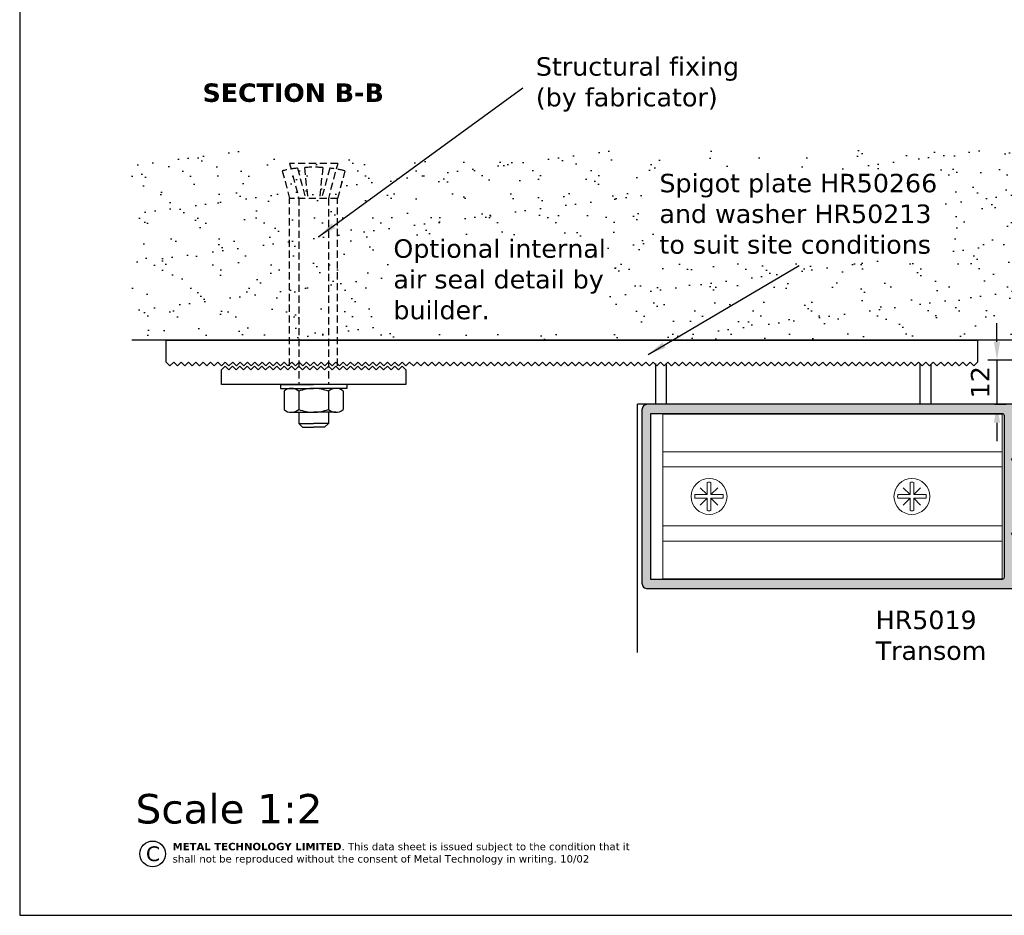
# Model space of a CAD drawing. Header units: millimetres. Extents: x 186 to 3172, y 505 to 3362.
# Tile 1 of 15: x 2752 to 3019, y 2768 to 3011. Entities that reach past the tile are written whole.
import ezdxf

# ---------------------------------------------------------------- set-up
doc = ezdxf.new("R2010")
doc.units = ezdxf.units.MM
doc.linetypes.add('CONTINU', pattern=[0])
doc.linetypes.add('DASHED', pattern=[5.861842, 3.907895, -1.953947])
for name, color, linetype in [('1', 7, 'Continuous'), ('Alu Section', 7, 'Continuous'), ('DIMS', 7, 'Continuous'), ('Sealants', 6, 'Continuous'), ('Sheet', 7, 'Continuous'), ('TEXT', 7, 'Continuous')]:
    doc.layers.add(name, color=color, linetype=linetype)
doc.layers.add('BORDER', color=7, linetype='Continuous', plot=False)
doc.styles.get("Standard").update_dxf_attribs({"font": 'verdana.ttf'})
doc.dimstyles.new('New Style2', dxfattribs={"dimtxt": 5, "dimasz": 5, "dimexe": 2.5, "dimexo": 4, "dimgap": 2, "dimtad": 1, "dimtxsty": 'Standard', "dimcen": 5, "dimadec": 0, "dimazin": 0, "dimtfac": 1, "dimtmove": 0, "dimatfit": 3, "dimfxl": 0, "dimarcsym": 0})

# ---------------------------------------------------------------- blocks, each defined once
blk = doc.blocks.new('A$C1B905E72')
blk.add_circle((6.97, 6.97), 6.97)
at = {"insert": (3.32, 11.03), "char_height": 8, "width": 248.5165, "attachment_point": 1}
blk.add_mtext('{\\fVerdana|b0|i0|c0|p34;C}', dxfattribs=at)
blk = doc.blocks.new('A$C4B981FB7')
blk.add_blockref('A$C1B905E72', (0, 0))
blk = doc.blocks.new('*D43')
at = {"color": 0, "lineweight": -2, "transparency": 16777216}
for p, q in [((3016.82, 2923.45), (3016.82, 2928.45)), ((3027.54, 2918.45), (3014.32, 2918.45)), ((3016.82, 2918.45), (3016.82, 2906.47)), ((3016.26, 2906.47), (3019.32, 2906.47)), ((3016.82, 2901.47), (3016.82, 2896.47))]:
    blk.add_line(p, q, dxfattribs=at)
at = {"color": 0, "transparency": 16777216}
for points in [[(3015.98, 2923.45), (3017.65, 2923.45), (3016.82, 2918.45)], [(3015.98, 2901.47), (3017.65, 2901.47), (3016.82, 2906.47)]]:
    blk.add_solid(points, dxfattribs=at)
at = {"layer": 'Defpoints', "color": 0, "transparency": 16777216}
for p in [(3031.54, 2918.45), (3012.26, 2906.47), (3016.82, 2906.47)]:
    blk.add_point(p, dxfattribs=at)
at = {"color": 0, "transparency": 16777216, "insert": (3012.26, 2912.46), "char_height": 5, "attachment_point": 5, "rotation": 90, "bg_fill": 3, "box_fill_scale": 1.1, "bg_fill_color": 256, "bg_fill_true_color": 13158600, "bg_fill_transparency": 2326300}
blk.add_mtext('12', dxfattribs=at)
blk = doc.blocks.new('A$C308C2F39')
at = {"layer": 'Alu Section'}
h = blk.add_hatch(color=256, dxfattribs=at)
h.paths.add_polyline_path([(50, 123.5, 0.414214), (48.5, 125), (1.5, 125, 0.414214), (0, 123.5), (0, 20), (4.2, 20, 0.414214), (4.7, 20.5), (4.7, 21.3), (3.75, 21.3), (3.75, 23.27, -0.287595), (8.85, 23.27), (8.85, 21.3), (7.9, 21.3), (7.9, 20.5, 0.414214), (8.4, 20), (10.34, 20), (10.34, 24.3), (14.42, 24.3), (14.92, 24.8), (15.42, 24.3), (20.75, 24.3, -0.414214), (22, 23.05), (22, 22.26, -0.267949), (21.37, 21.18), (20.12, 20.46, 0.267949), (19.5, 19.38), (19.5, 0), (20.5, 0), (20.5, 1.38), (23.25, 2.38), (23.25, 3.03), (22.65, 3.38), (23.25, 3.73), (23.25, 4.62), (22.65, 4.97), (23.25, 5.32), (23.25, 6.21), (22.65, 6.56), (23.25, 6.91), (23.25, 7.8), (22.65, 8.15), (23.25, 8.5), (23.25, 9.39), (22.65, 9.74), (23.25, 10.09), (23.25, 10.98), (22.65, 11.33), (23.25, 11.68), (23.25, 12.57), (22.65, 12.92), (23.25, 13.27), (23.25, 14.16), (22.65, 14.51), (23.25, 14.86, -0.969494), (26.75, 14.75), (26.75, 14.06), (27.35, 13.71), (26.75, 13.36), (26.75, 12.47), (27.35, 12.12), (26.75, 11.77), (26.75, 10.88), (27.35, 10.53), (26.75, 10.18), (26.75, 9.29), (27.35, 8.94), (26.75, 8.59), (26.75, 7.7), (27.35, 7.35), (26.75, 7), (26.75, 6.11), (27.35, 5.76), (26.75, 5.41), (26.75, 4.52), (27.35, 4.17), (26.75, 3.82), (26.75, 2.93), (27.35, 2.58), (27.35, 2.16), (29.5, 1.38), (29.5, 0), (30.5, 0), (30.5, 19.38, 0.267949), (29.87, 20.46), (28.62, 21.18, -0.267949), (28, 22.26), (28, 23.05, -0.414214), (29.25, 24.3), (34.58, 24.3), (35.08, 24.8), (35.58, 24.3), (39.66, 24.3), (39.66, 20), (41.6, 20, 0.414214), (42.1, 20.5), (42.1, 21.3), (41.15, 21.3), (41.15, 23.27, -0.287595), (46.25, 23.27), (46.25, 21.3), (45.3, 21.3), (45.3, 20.5, 0.414214), (45.8, 20), (50, 20)])
h.paths.add_polyline_path([(2.5, 122.6), (47.5, 122.6), (47.5, 27.3, -0.414214), (47, 26.8), (3, 26.8, -0.414214), (2.5, 27.3)], flags=16)
h.paths.add_polyline_path([(5.96, 79.71), (46.24, 79.71), (46.24, 70.05), (5.96, 70.05)], flags=8)
for points in [[(23.25, 4.62), (22.65, 4.97), (23.25, 5.32), (23.25, 6.21), (22.65, 6.56), (23.25, 6.91), (23.25, 7.8), (22.65, 8.15), (23.25, 8.5), (23.25, 9.39), (22.65, 9.74), (23.25, 10.09), (23.25, 10.98), (22.65, 11.33), (23.25, 11.68), (23.25, 12.57), (22.65, 12.92), (23.25, 13.27), (23.25, 14.16), (22.65, 14.51), (23.25, 14.86, -0.969494), (26.75, 14.75), (26.75, 14.06), (27.35, 13.71), (26.75, 13.36), (26.75, 12.47), (27.35, 12.12), (26.75, 11.77), (26.75, 10.88), (27.35, 10.53), (26.75, 10.18), (26.75, 9.29), (27.35, 8.94), (26.75, 8.59), (26.75, 7.7), (27.35, 7.35), (26.75, 7), (26.75, 6.11), (27.35, 5.76), (26.75, 5.41), (26.75, 4.52), (27.35, 4.17), (26.75, 3.82), (26.75, 2.93), (27.35, 2.58), (27.35, 2.16), (29.5, 1.38), (29.5, 0), (30.5, 0), (30.5, 19.38, 0.267949), (29.87, 20.46), (28.62, 21.18, -0.267949), (28, 22.26), (28, 23.05, -0.414214), (29.25, 24.3), (34.58, 24.3), (35.08, 24.8), (35.58, 24.3), (39.66, 24.3), (39.66, 20), (41.6, 20, 0.414214), (42.1, 20.5), (42.1, 21.3), (41.15, 21.3), (41.15, 23.27, -0.287595), (46.25, 23.27), (46.25, 21.3), (45.3, 21.3), (45.3, 20.5, 0.414214), (45.8, 20), (50, 20), (50, 123.5, 0.414214), (48.5, 125), (1.5, 125, 0.414214), (0, 123.5), (0, 20), (4.2, 20, 0.414214), (4.7, 20.5), (4.7, 21.3), (3.75, 21.3), (3.75, 23.27, -0.287595), (8.85, 23.27), (8.85, 21.3), (7.9, 21.3), (7.9, 20.5, 0.414214), (8.4, 20), (10.34, 20), (10.34, 24.3), (14.42, 24.3), (14.92, 24.8), (15.42, 24.3), (20.75, 24.3, -0.414214), (22, 23.05), (22, 22.26, -0.267949), (21.37, 21.18), (20.12, 20.46, 0.267949), (19.5, 19.38), (19.5, 0), (20.5, 0), (20.5, 1.38), (23.25, 2.38), (23.25, 3.03), (22.65, 3.38), (23.25, 3.73)], [(47, 26.8), (3, 26.8, -0.414214), (2.5, 27.3), (2.5, 122.6), (47.5, 122.6), (47.5, 27.3, -0.414214)]]:
    blk.add_lwpolyline(points, format="xyb", close=True, dxfattribs=at)
blk = doc.blocks.new('HR5018')
blk.add_blockref('A$C308C2F39', (8311.57, 554.43))

msp = doc.modelspace()

# ---------------------------------------------------------------- linework, layer by layer
for p, q in [((3117.992, 2923.88), (2782.197, 2923.88)), ((2791.548, 2917.872), (2791.548, 2923.88)), ((2952.49, 2923.921), (2952.49, 2923.921)), ((2792.54, 2916.88), (2791.548, 2917.872)), ((2793.54, 2917.88), (2792.54, 2916.88)), ((2794.54, 2916.88), (2793.54, 2917.88)), ((2795.54, 2917.88), (2794.54, 2916.88)), ((2796.54, 2916.88), (2795.54, 2917.88)), ((2797.54, 2917.88), (2796.54, 2916.88)), ((2798.54, 2916.88), (2797.54, 2917.88)), ((2799.54, 2917.88), (2798.54, 2916.88)), ((2800.54, 2916.88), (2799.54, 2917.88)), ((2801.54, 2917.88), (2800.54, 2916.88)), ((2802.54, 2916.88), (2801.54, 2917.88)), ((2803.54, 2917.88), (2802.54, 2916.88)), ((2804.54, 2916.88), (2803.54, 2917.88)), ((2805.54, 2917.88), (2804.54, 2916.88)), ((2806.54, 2916.88), (2805.54, 2917.88)), ((2806.487, 2915.797), (2807.487, 2916.797)), ((2807.54, 2917.88), (2806.54, 2916.88)), ((2807.487, 2916.797), (2808.487, 2915.797)), ((2808.54, 2916.88), (2807.54, 2917.88)), ((2808.487, 2915.797), (2809.487, 2916.797)), ((2809.54, 2917.88), (2808.54, 2916.88)), ((2809.487, 2916.797), (2810.487, 2915.797)), ((2810.54, 2916.88), (2809.54, 2917.88)), ((2810.487, 2915.797), (2811.487, 2916.797)), ((2811.54, 2917.88), (2810.54, 2916.88)), ((2811.487, 2916.797), (2812.487, 2915.797)), ((2812.54, 2916.88), (2811.54, 2917.88)), ((2812.487, 2915.797), (2813.487, 2916.797)), ((2813.54, 2917.88), (2812.54, 2916.88)), ((2813.487, 2916.797), (2814.487, 2915.797)), ((2814.54, 2916.88), (2813.54, 2917.88)), ((2814.487, 2915.797), (2815.487, 2916.797)), ((2815.54, 2917.88), (2814.54, 2916.88)), ((2815.487, 2916.797), (2816.487, 2915.797)), ((2816.54, 2916.88), (2815.54, 2917.88)), ((2816.487, 2915.797), (2817.487, 2916.797)), ((2817.54, 2917.88), (2816.54, 2916.88)), ((2817.487, 2916.797), (2818.487, 2915.797)), ((2818.54, 2916.88), (2817.54, 2917.88)), ((2818.487, 2915.797), (2819.487, 2916.797)), ((2819.54, 2917.88), (2818.54, 2916.88)), ((2819.487, 2916.797), (2820.487, 2915.797)), ((2820.54, 2916.88), (2819.54, 2917.88)), ((2820.487, 2915.797), (2821.487, 2916.797)), ((2821.54, 2917.88), (2820.54, 2916.88)), ((2821.487, 2916.797), (2822.487, 2915.797)), ((2822.54, 2916.88), (2821.54, 2917.88)), ((2822.487, 2915.797), (2823.487, 2916.797)), ((2823.54, 2917.88), (2822.54, 2916.88)), ((2823.487, 2916.797), (2824.487, 2915.797)), ((2824.54, 2916.88), (2823.54, 2917.88)), ((2824.487, 2915.797), (2825.487, 2916.797)), ((2825.54, 2917.88), (2824.54, 2916.88)), ((2825.487, 2916.797), (2826.487, 2915.797)), ((2826.54, 2916.88), (2825.54, 2917.88)), ((2826.487, 2915.797), (2827.487, 2916.797)), ((2827.54, 2917.88), (2826.54, 2916.88)), ((2827.487, 2916.797), (2828.487, 2915.797)), ((2828.54, 2916.88), (2827.54, 2917.88)), ((2828.487, 2915.797), (2829.487, 2916.797)), ((2829.54, 2917.88), (2828.54, 2916.88)), ((2829.487, 2916.797), (2830.487, 2915.797)), ((2830.54, 2916.88), (2829.54, 2917.88)), ((2830.487, 2915.797), (2831.487, 2916.797)), ((2831.54, 2917.88), (2830.54, 2916.88)), ((2831.487, 2916.797), (2832.487, 2915.797)), ((2832.54, 2916.88), (2831.54, 2917.88)), ((2832.487, 2915.797), (2833.487, 2916.797)), ((2833.54, 2917.88), (2832.54, 2916.88)), ((2833.487, 2916.797), (2834.487, 2915.797)), ((2834.54, 2916.88), (2833.54, 2917.88)), ((2834.487, 2915.797), (2835.487, 2916.797)), ((2835.54, 2917.88), (2834.54, 2916.88)), ((2835.487, 2916.797), (2836.487, 2915.797)), ((2836.54, 2916.88), (2835.54, 2917.88)), ((2836.487, 2915.797), (2837.487, 2916.797)), ((2837.54, 2917.88), (2836.54, 2916.88)), ((2837.487, 2916.797), (2838.487, 2915.797)), ((2838.54, 2916.88), (2837.54, 2917.88)), ((2838.487, 2915.797), (2839.487, 2916.797)), ((2839.54, 2917.88), (2838.54, 2916.88)), ((2839.487, 2916.797), (2840.487, 2915.797)), ((2840.54, 2916.88), (2839.54, 2917.88)), ((2840.487, 2915.797), (2841.487, 2916.797)), ((2841.54, 2917.88), (2840.54, 2916.88)), ((2841.487, 2916.797), (2842.487, 2915.797)), ((2842.54, 2916.88), (2841.54, 2917.88)), ((2842.487, 2915.797), (2843.487, 2916.797)), ((2843.54, 2917.88), (2842.54, 2916.88)), ((2843.487, 2916.797), (2844.487, 2915.797)), ((2844.54, 2916.88), (2843.54, 2917.88)), ((2844.487, 2915.797), (2845.487, 2916.797)), ((2845.54, 2917.88), (2844.54, 2916.88)), ((2845.487, 2916.797), (2846.487, 2915.797)), ((2846.54, 2916.88), (2845.54, 2917.88)), ((2846.487, 2915.797), (2847.487, 2916.797)), ((2847.54, 2917.88), (2846.54, 2916.88)), ((2847.487, 2916.797), (2848.487, 2915.797)), ((2848.54, 2916.88), (2847.54, 2917.88)), ((2848.487, 2915.797), (2849.487, 2916.797)), ((2849.54, 2917.88), (2848.54, 2916.88)), ((2849.487, 2916.797), (2850.487, 2915.797)), ((2850.54, 2916.88), (2849.54, 2917.88)), ((2850.487, 2915.797), (2851.487, 2916.797)), ((2851.54, 2917.88), (2850.54, 2916.88)), ((2851.487, 2916.797), (2852.487, 2915.797)), ((2852.54, 2916.88), (2851.54, 2917.88)), ((2852.487, 2915.797), (2853.487, 2916.797)), ((2853.54, 2917.88), (2852.54, 2916.88)), ((2853.487, 2916.797), (2854.487, 2915.797)), ((2854.54, 2916.88), (2853.54, 2917.88)), ((2854.487, 2915.797), (2855.487, 2916.797)), ((2855.54, 2917.88), (2854.54, 2916.88)), ((2855.487, 2916.797), (2856.487, 2915.797)), ((2856.54, 2916.88), (2855.54, 2917.88)), ((2857.54, 2917.88), (2856.54, 2916.88)), ((2858.54, 2916.88), (2857.54, 2917.88)), ((2859.54, 2917.88), (2858.54, 2916.88)), ((2860.54, 2916.88), (2859.54, 2917.88)), ((2861.54, 2917.88), (2860.54, 2916.88)), ((2862.54, 2916.88), (2861.54, 2917.88)), ((2863.54, 2917.88), (2862.54, 2916.88)), ((2864.54, 2916.88), (2863.54, 2917.88)), ((2865.54, 2917.88), (2864.54, 2916.88)), ((2865.54, 2917.88), (2864.54, 2916.88)), ((2866.54, 2916.88), (2865.54, 2917.88)), ((2866.54, 2916.88), (2865.54, 2917.88)), ((2867.541, 2917.882), (2866.54, 2916.88)), ((2867.54, 2917.88), (2866.54, 2916.88)), ((2868.54, 2916.88), (2867.54, 2917.88)), ((2868.543, 2916.88), (2867.541, 2917.882)), ((2869.54, 2917.88), (2868.54, 2916.88)), ((2870.54, 2916.88), (2869.54, 2917.88)), ((2871.54, 2917.88), (2870.54, 2916.88)), ((2872.54, 2916.88), (2871.54, 2917.88)), ((2873.54, 2917.88), (2872.54, 2916.88)), ((2874.543, 2916.88), (2873.543, 2917.88)), ((2875.543, 2917.88), (2874.543, 2916.88)), ((2876.543, 2916.88), (2875.543, 2917.88)), ((2877.543, 2917.88), (2876.543, 2916.88)), ((2878.543, 2916.88), (2877.543, 2917.88)), ((2879.543, 2917.88), (2878.543, 2916.88)), ((2880.543, 2916.88), (2879.543, 2917.88)), ((2881.543, 2917.88), (2880.543, 2916.88)), ((2882.543, 2916.88), (2881.543, 2917.88)), ((2883.543, 2917.88), (2882.543, 2916.88)), ((2884.543, 2916.88), (2883.543, 2917.88)), ((2885.543, 2917.88), (2884.543, 2916.88)), ((2886.543, 2916.88), (2885.543, 2917.88)), ((2887.543, 2917.88), (2886.543, 2916.88)), ((2888.543, 2916.88), (2887.543, 2917.88)), ((2889.543, 2917.88), (2888.543, 2916.88)), ((2890.543, 2916.88), (2889.543, 2917.88)), ((2891.543, 2917.88), (2890.543, 2916.88)), ((2892.543, 2916.88), (2891.543, 2917.88)), ((2893.543, 2917.88), (2892.543, 2916.88)), ((2894.543, 2916.88), (2893.543, 2917.88)), ((2895.543, 2917.88), (2894.543, 2916.88)), ((2896.543, 2916.88), (2895.543, 2917.88)), ((2897.543, 2917.88), (2896.543, 2916.88)), ((2898.543, 2916.88), (2897.543, 2917.88)), ((2899.543, 2917.88), (2898.543, 2916.88)), ((2900.543, 2916.88), (2899.543, 2917.88)), ((2901.543, 2917.88), (2900.543, 2916.88)), ((2901.543, 2917.88), (2900.543, 2916.88)), ((2902.543, 2916.88), (2901.543, 2917.88)), ((2903.544, 2917.882), (2902.543, 2916.88)), ((2904.545, 2916.88), (2903.544, 2917.882)), ((2905.545, 2917.88), (2904.545, 2916.88)), ((2906.545, 2916.88), (2905.545, 2917.88)), ((2907.545, 2917.88), (2906.545, 2916.88)), ((2908.545, 2916.88), (2907.545, 2917.88)), ((2909.545, 2917.88), (2908.545, 2916.88)), ((2910.545, 2916.88), (2909.545, 2917.88)), ((2911.545, 2917.88), (2910.545, 2916.88)), ((2912.545, 2916.88), (2911.545, 2917.88)), ((2913.545, 2917.88), (2912.545, 2916.88)), ((2914.545, 2916.88), (2913.545, 2917.88)), ((2915.545, 2917.88), (2914.545, 2916.88)), ((2916.545, 2916.88), (2915.545, 2917.88)), ((2917.545, 2917.88), (2916.545, 2916.88)), ((2918.545, 2916.88), (2917.545, 2917.88)), ((2919.545, 2917.88), (2918.545, 2916.88)), ((2920.545, 2916.88), (2919.545, 2917.88)), ((2921.545, 2917.88), (2920.545, 2916.88)), ((2922.545, 2916.88), (2921.545, 2917.88)), ((2923.545, 2917.88), (2922.545, 2916.88)), ((2924.545, 2916.88), (2923.545, 2917.88)), ((2925.545, 2917.88), (2924.545, 2916.88)), ((2926.545, 2916.88), (2925.545, 2917.88)), ((2927.545, 2917.88), (2926.545, 2916.88)), ((2928.545, 2916.88), (2927.545, 2917.88)), ((2929.545, 2917.88), (2928.545, 2916.88)), ((2930.545, 2916.88), (2929.545, 2917.88)), ((2931.545, 2917.88), (2930.545, 2916.88)), ((2932.545, 2916.88), (2931.545, 2917.88)), ((2933.545, 2917.88), (2932.545, 2916.88)), ((2934.545, 2916.88), (2933.545, 2917.88)), ((2935.545, 2917.88), (2934.545, 2916.88)), ((2936.545, 2916.88), (2935.545, 2917.88)), ((2937.545, 2917.88), (2936.545, 2916.88)), ((2937.545, 2917.88), (2936.545, 2916.88)), ((2938.545, 2916.88), (2937.545, 2917.88)), ((2939.547, 2917.882), (2938.545, 2916.88)), ((2940.548, 2916.88), (2939.547, 2917.882)), ((2941.548, 2917.88), (2940.548, 2916.88)), ((2942.548, 2916.88), (2941.548, 2917.88)), ((2943.548, 2917.88), (2942.548, 2916.88)), ((2944.548, 2916.88), (2943.548, 2917.88)), ((2945.548, 2917.88), (2944.548, 2916.88)), ((2946.548, 2916.88), (2945.548, 2917.88)), ((2947.548, 2917.88), (2946.548, 2916.88)), ((2948.548, 2916.88), (2947.548, 2917.88)), ((2949.548, 2917.88), (2948.548, 2916.88)), ((2950.548, 2916.88), (2949.548, 2917.88)), ((2951.548, 2917.88), (2950.548, 2916.88)), ((2952.548, 2916.88), (2951.548, 2917.88)), ((2953.548, 2917.88), (2952.548, 2916.88)), ((2954.548, 2916.88), (2953.548, 2917.88)), ((2955.548, 2917.88), (2954.548, 2916.88)), ((2956.548, 2916.88), (2955.548, 2917.88)), ((2957.548, 2917.88), (2956.548, 2916.88)), ((2958.548, 2916.88), (2957.548, 2917.88)), ((2959.548, 2917.88), (2958.548, 2916.88)), ((2960.548, 2916.88), (2959.548, 2917.88)), ((2961.548, 2917.88), (2960.548, 2916.88)), ((2962.548, 2916.88), (2961.548, 2917.88)), ((2963.548, 2917.88), (2962.548, 2916.88)), ((2964.548, 2916.88), (2963.548, 2917.88)), ((2965.548, 2917.88), (2964.548, 2916.88)), ((2966.548, 2916.88), (2965.548, 2917.88)), ((2967.548, 2917.88), (2966.548, 2916.88)), ((2968.548, 2916.88), (2967.548, 2917.88)), ((2969.548, 2917.88), (2968.548, 2916.88)), ((2970.548, 2916.88), (2969.548, 2917.88)), ((2971.548, 2917.88), (2970.548, 2916.88)), ((2972.548, 2916.88), (2971.548, 2917.88)), ((2973.548, 2917.88), (2972.548, 2916.88)), ((2974.548, 2916.88), (2973.548, 2917.88)), ((2975.548, 2917.88), (2974.548, 2916.88)), ((2976.548, 2916.88), (2975.548, 2917.88)), ((2977.548, 2917.88), (2976.548, 2916.88)), ((2978.548, 2916.88), (2977.548, 2917.88)), ((2979.548, 2917.88), (2978.548, 2916.88)), ((2980.548, 2916.88), (2979.548, 2917.88)), ((2981.548, 2917.88), (2980.548, 2916.88)), ((2982.548, 2916.88), (2981.548, 2917.88)), ((2983.548, 2917.88), (2982.548, 2916.88)), ((2984.548, 2916.88), (2983.548, 2917.88)), ((2985.548, 2917.88), (2984.548, 2916.88)), ((2986.548, 2916.88), (2985.548, 2917.88)), ((2987.548, 2917.88), (2986.548, 2916.88)), ((2988.548, 2916.88), (2987.548, 2917.88)), ((2989.548, 2917.88), (2988.548, 2916.88)), ((2990.548, 2916.88), (2989.548, 2917.88)), ((2991.548, 2917.88), (2990.548, 2916.88)), ((2992.548, 2916.88), (2991.548, 2917.88)), ((2993.548, 2917.88), (2992.548, 2916.88)), ((2994.548, 2916.88), (2993.548, 2917.88)), ((2995.548, 2917.88), (2994.548, 2916.88)), ((2996.548, 2916.88), (2995.548, 2917.88)), ((2997.548, 2917.88), (2996.548, 2916.88)), ((2998.548, 2916.88), (2997.548, 2917.88)), ((2999.548, 2917.88), (2998.548, 2916.88)), ((3000.548, 2916.88), (2999.548, 2917.88)), ((3001.548, 2917.88), (3000.548, 2916.88)), ((3002.548, 2916.88), (3001.548, 2917.88)), ((3003.548, 2917.88), (3002.548, 2916.88)), ((3004.548, 2916.88), (3003.548, 2917.88)), ((3005.548, 2917.88), (3004.548, 2916.88)), ((3006.548, 2916.88), (3005.548, 2917.88)), ((3007.548, 2917.88), (3006.548, 2916.88)), ((2806.487, 2911.797), (2806.487, 2915.797)), ((2856.487, 2915.797), (2856.487, 2911.797)), ((2856.487, 2911.797), (2806.487, 2911.797)), ((2822.487, 2911.797), (2831.487, 2911.797)), ((2822.487, 2911.797), (2822.487, 2910.797)), ((2822.487, 2910.797), (2831.487, 2910.797)), ((2840.487, 2911.797), (2831.487, 2911.797)), ((2840.487, 2910.797), (2831.487, 2910.797)), ((2840.487, 2911.797), (2840.487, 2910.797)), ((2823.487, 2910.07), (2823.487, 2905.025)), ((2827.487, 2910.01), (2827.487, 2905.084)), ((2835.487, 2910.01), (2835.487, 2905.084)), ((2839.487, 2910.07), (2839.487, 2905.025)), ((2919.368, 2839.133), (2919.368, 2906.47)), ((2825.42, 2904.297), (2831.487, 2904.297)), ((2827.487, 2904.297), (2827.487, 2901.249)), ((2837.554, 2904.297), (2831.487, 2904.297)), ((2835.487, 2904.297), (2835.487, 2901.249)), ((2827.487, 2901.249), (2831.487, 2901.249)), ((2827.487, 2901.249), (2828.487, 2900.249)), ((2828.487, 2900.249), (2831.487, 2900.249)), ((2835.487, 2901.249), (2831.487, 2901.249)), ((2834.487, 2900.249), (2831.487, 2900.249)), ((2835.487, 2901.249), (2834.487, 2900.249))]:
    msp.add_line(p, q)
at = {"lineweight": 9}
for p, q in [((2926.244, 2903.765), (2926.244, 2859.171)), ((2926.244, 2903.765), (3018.244, 2903.765)), ((3018.244, 2903.765), (3018.244, 2859.171)), ((2926.244, 2893.617), (3018.244, 2893.617)), ((2926.244, 2889.468), (3018.244, 2889.468)), ((2938.244, 2885.296), (2938.244, 2881.968)), ((2939.244, 2885.296), (2939.244, 2881.968)), ((2993.244, 2885.296), (2993.244, 2881.968)), ((2994.244, 2885.296), (2994.244, 2881.968)), ((2938.244, 2881.968), (2934.916, 2881.968)), ((2936.368, 2883.844), (2938.244, 2881.968)), ((2941.12, 2883.844), (2939.244, 2881.968)), ((2942.572, 2881.968), (2939.244, 2881.968)), ((2989.916, 2881.968), (2993.244, 2881.968)), ((2991.368, 2883.844), (2993.244, 2881.968)), ((2996.12, 2883.844), (2994.244, 2881.968)), ((2994.244, 2881.968), (2997.572, 2881.968)), ((2938.244, 2880.968), (2934.916, 2880.968)), ((2936.368, 2879.092), (2938.244, 2880.968)), ((2938.244, 2880.968), (2938.244, 2877.64)), ((2939.244, 2880.968), (2939.244, 2877.64)), ((2942.572, 2880.968), (2939.244, 2880.968)), ((2939.244, 2880.968), (2941.12, 2879.092)), ((2989.916, 2880.968), (2993.244, 2880.968)), ((2993.244, 2880.968), (2991.368, 2879.092)), ((2993.244, 2880.968), (2993.244, 2877.64)), ((2994.244, 2880.968), (2994.244, 2877.64)), ((2994.244, 2880.968), (2997.572, 2880.968)), ((2996.12, 2879.092), (2994.244, 2880.968)), ((2926.244, 2873.468), (3018.244, 2873.468)), ((2926.244, 2869.319), (3018.244, 2869.319)), ((2926.244, 2859.171), (3018.244, 2859.171))]:
    msp.add_line(p, q, dxfattribs=at)
for centre in [(2938.744, 2881.468), (2993.744, 2881.468)]:
    msp.add_circle(centre, 4.86, dxfattribs=at)
for centre, radius, start, end in [((2825.453, 2907.777), 3.021, 47.68099, 130.617), ((2831.769, 2898.803), 11.998, 91.34847, 110.91163), ((2831.204, 2898.803), 11.998, 69.08837, 88.65153), ((2837.52, 2907.777), 3.021, 49.383, 132.31901), ((2825.453, 2907.317), 3.021, 229.383, 312.31901), ((2831.769, 2916.292), 11.998, 249.08837, 268.65153), ((2831.204, 2916.292), 11.998, 271.34847, 290.91163), ((2837.52, 2907.317), 3.021, 227.68099, 310.617)]:
    msp.add_arc(centre, radius, start, end)
for centre, start, end in [((2938.744, 2881.468), 82.5581, 97.4419), ((2993.744, 2881.468), 82.5581, 97.4419), ((2938.744, 2881.468), 172.5581, 187.4419), ((2938.744, 2881.468), 352.5581, 7.4419), ((2993.744, 2881.468), 172.5581, 187.4419), ((2993.744, 2881.468), 352.5581, 7.4419), ((2938.744, 2881.468), 262.5581, 277.4419), ((2993.744, 2881.468), 262.5581, 277.4419)]:
    msp.add_arc(centre, 3.86, start, end, dxfattribs=at)
at = {"layer": '1', "linetype": 'DASHED', "ltscale": 0.5}
for p, q in [((2822.987, 2969.797), (2824.987, 2962.333)), ((2838.018, 2971.781), (2824.955, 2971.781)), ((2824.955, 2971.781), (2825.36, 2970.269)), ((2827.121, 2970.518), (2829.314, 2962.333)), ((2829.001, 2970.691), (2829.879, 2962.333)), ((2833.972, 2970.691), (2833.095, 2962.333)), ((2835.853, 2970.518), (2833.66, 2962.333)), ((2837.379, 2969.397), (2835.487, 2962.333)), ((2838.018, 2971.781), (2837.613, 2970.269)), ((2839.987, 2969.797), (2837.987, 2962.333)), ((2825.828, 2968.522), (2827.487, 2962.333)), ((2824.987, 2916.898), (2824.987, 2962.333)), ((2837.987, 2962.333), (2824.987, 2962.333)), ((2827.487, 2962.333), (2827.487, 2911.797)), ((2835.487, 2962.333), (2835.487, 2911.797)), ((2837.987, 2916.898), (2837.987, 2962.333))]:
    msp.add_line(p, q, dxfattribs=at)
for start, end in [(96.68505, 103.09841), (86.20021, 93.79979), (76.90159, 83.31495)]:
    msp.add_arc((2831.487, 2933.266), 37.507, start, end, dxfattribs=at)
at = {"layer": 'BORDER'}
for p, q in [((2751.781, 3361.876), (2751.781, 2767.876)), ((2751.781, 2767.876), (3171.781, 2767.876))]:
    msp.add_line(p, q, dxfattribs=at)
at = {"layer": 'DIMS', "linetype": 'CONTINU'}
for p, q in [((2924.166, 2917.504), (2924.166, 2906.47)), ((2927.174, 2906.47), (2927.174, 2917.25)), ((2995.855, 2917.574), (2995.855, 2906.47)), ((2998.862, 2917.194), (2998.862, 2906.47)), ((2922.044, 2906.47), (2919.368, 2906.47))]:
    msp.add_line(p, q, dxfattribs=at)
at = {"layer": 'Sealants', "color": 0}
msp.add_line((2919.32, 2923.88), (2945.32, 2923.88), dxfattribs=at)

# ---------------------------------------------------------------- block references
at = {"layer": 'Sheet', "xscale": 0.5, "yscale": 0.5, "zscale": 0.5}
msp.add_blockref('A$C4B981FB7', (2784.354, 2781.059), dxfattribs=at)

# ---------------------------------------------------------------- texts
at = {"char_height": 5, "attachment_point": 1}
for s, insert, width in [('Structural fixing (by fabricator)', (2891.77, 3000.608), 61.74823), ('Spigot plate HR50266 and washer HR50213 to suit site conditions', (2925.284, 2968.983), 75.99116), ('Optional internal air seal detail by builder.', (2853.127, 2951.218), 60.99313), ('HR5019\\PTransom', (2983.921, 2850.496), 60.78799)]:
    msp.add_mtext(s, dxfattribs=dict(at, insert=insert, width=width))
at = {"layer": 'Sheet', "attachment_point": 1}
for s, insert, char_height, width in [('Scale 1:2', (2783.224, 2800.783), 8, 140.1915), ('{\\fVerdana|b1|i0|c0|p34;METAL TECHNOLOGY LIMITED}. This data sheet is issued subject to the condition that it shall not be reproduced without the consent of Metal Technology in writing. 10/02', (2793.251, 2787.527), 2, 124.25827)]:
    msp.add_mtext(s, dxfattribs=dict(at, insert=insert, char_height=char_height, width=width))
at = {"layer": 'TEXT', "insert": (2801.377, 2988.397), "char_height": 5, "width": 86.04593, "attachment_point": 7}
msp.add_mtext('{\\fVerdana|b1|i0|c0|p34;SECTION B-B}', dxfattribs=at)

# ---------------------------------------------------------------- leaders
for points in [[(2832.891, 2951.966), (2888.249, 2992.301)], [(2922.229, 2920.01), (2963.167, 2944.085)]]:
    msp.add_leader(points, dimstyle='New Style2', override={"dimgap": 2, "dimtad": 0})

# ---------------------------------------------------------------- next in the draw order: dimensions: what is measured, and where the dimension line sits
dim = msp.add_linear_dim(base=(3016.816, 2906.47), p1=(3031.544, 2918.445), p2=(3012.265, 2906.47), angle=90, dimstyle='New Style2', override={"dimdec": 1})
dim.commit()
dim.dimension.update_dxf_attribs({"geometry": '*D43', "text_midpoint": (3016.816, 2912.457), "dimtype": 160})

# ---------------------------------------------------------------- next in the draw order: hatches: boundary and pattern name
h = msp.add_hatch()
h.set_pattern_fill('AR-SAND', color=256, scale=0.2, style=0)
h.set_pattern_definition([(37.5, (594.202, 0), (-0.320006, 9.788265), [0, -7.7216, 0, -8.636, 0, -8.255]), (7.5, (594.202, 0), (8.990466, 14.3365), [0, -4.1656, 0, -6.9596, 0, -2.667]), (327.5, (587.953, 0), (15.819847, 0.028744), [0, -2.54, 0, -9.144, 0, -11.938]), (317.5, (587.953, 0), (15.27113, 4.458586), [0, -1.27, 0, -5.9944, 0, -6.858])])
h.paths.add_polyline_path([(3079.263, 2954.559), (3079.263, 2936.892), (3031.914, 2936.892), (3031.914, 2954.559)])
h.paths.add_polyline_path([(2924.034, 2945.287), (2924.034, 2970.233), (3001.507, 2970.233), (3001.507, 2945.287)])
h.paths.add_polyline_path([(2782.197, 2975.475), (2782.197, 2923.88), (3117.992, 2923.88), (3117.992, 2975.475)])
h.paths.add_polyline_path([(2851.877, 2926.512), (2851.877, 2951.458), (2911.076, 2951.458), (2911.076, 2926.512)])

# ---------------------------------------------------------------- next in the draw order: linework, layer by layer
for p, q in [((2791.548, 2923.88), (3011.548, 2923.88)), ((3011.548, 2923.88), (3011.548, 2917.88)), ((3008.548, 2916.88), (3007.548, 2917.88)), ((3009.548, 2917.88), (3008.548, 2916.88)), ((3010.548, 2916.88), (3009.548, 2917.88)), ((3011.548, 2917.88), (3010.548, 2916.88))]:
    msp.add_line(p, q)

# ---------------------------------------------------------------- next in the draw order: block references
at = {"rotation": 90}
msp.add_blockref('HR5018', (3599.974, -5455.096), dxfattribs=at)

doc.saveas('drawing.dxf')
